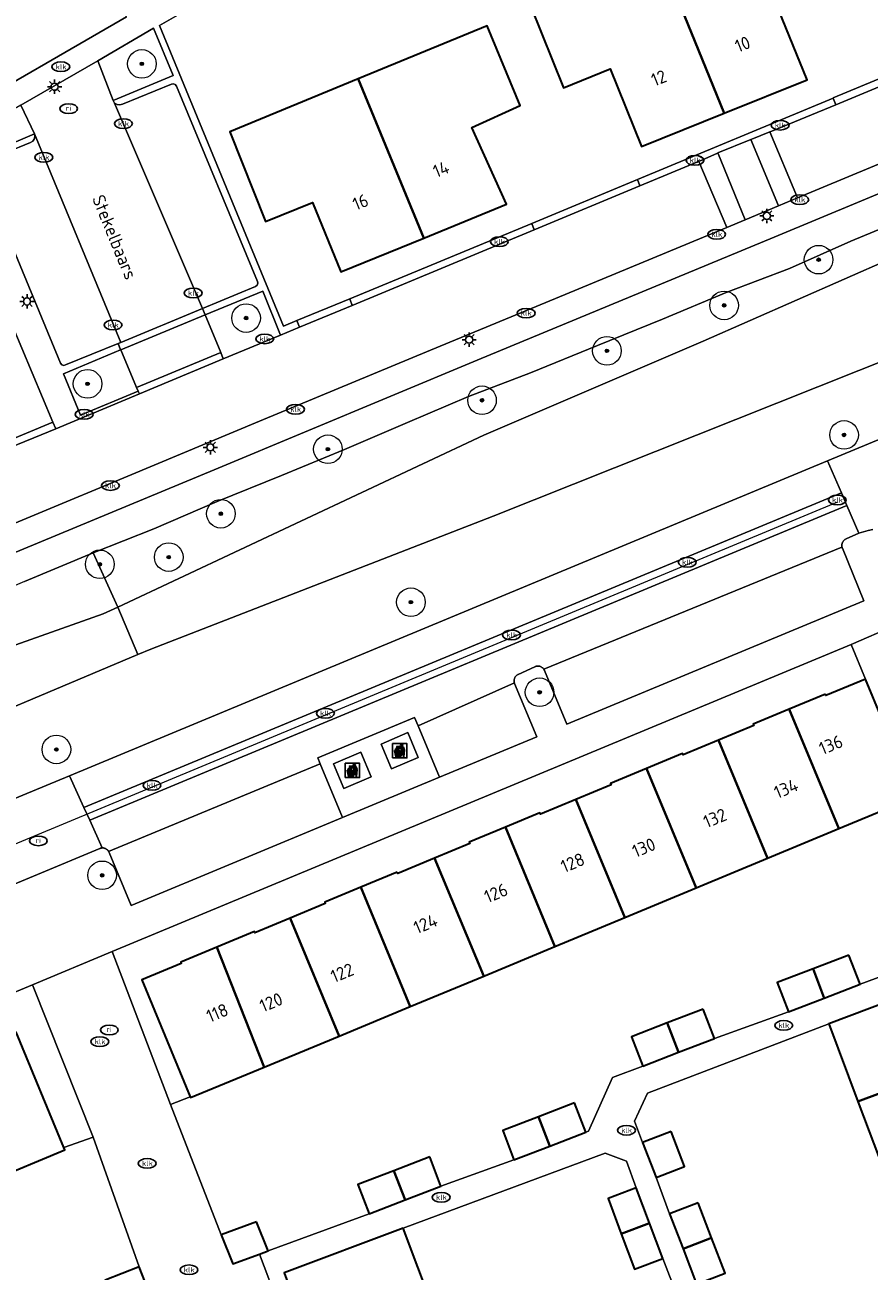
# Model space of a CAD drawing. Header units: metres. Extents: x 103671 to 105190, y 427150 to 429171.
# Tile 128 of 256: x 104647 to 104706, y 427231 to 427318. Entities that reach past the tile are written whole.
import ezdxf
from ezdxf.enums import TextEntityAlignment as Align

# ---------------------------------------------------------------- set-up
doc = ezdxf.new("R2010")
doc.units = ezdxf.units.M
for name, color, linetype, lineweight in [('B-WE-GR-BOOM-S', 253, 'Continuous', 25), ('B-WE-GR-GROENVOORZIENING-GV', 253, 'Continuous', 18), ('B-WE-IE-AFVAL APART PLAATS-S', 253, 'Continuous', 25), ('B-WE-IE-MEUBILAIR-S', 253, 'Continuous', 25), ('B-WE-IE-TERREINAFSCHEIDING_KUNSTMATIG_MUUR-G', 253, 'IE-TERREINAFSCHEIDING_KUNSTMATIG-SO', 18), ('B-WE-OG-BEBOUWING-GV', 253, 'Continuous', 35), ('B-WE-OG-BEBOUWING-T18', 7, 'Continuous', 18), ('B-WE-OG-TERREIN_BEGROEID-GV', 253, 'Continuous', 18), ('B-WE-OG-TERREIN_ERF-GV', 253, 'Continuous', 18), ('B-WE-OG-TERREIN_OEVER-GV', 253, 'Continuous', 18), ('B-WE-OG-TOPOGRAFIE-T18', 7, 'Continuous', 18), ('B-WE-OG-WATER_SLOOT-GV', 253, 'Continuous', 18), ('B-WE-OG-WEG-GV', 253, 'Continuous', 18), ('B-WE-RI-HWA_GOOT_MOLGOOT-G', 253, 'Continuous', 18), ('B-WE-VH-GESLOTENVERHARDING_BETON-GV', 253, 'Continuous', 18), ('B-WE-VH-OPENVERHARDING-GV', 253, 'Continuous', 18), ('B-WE-VH-OPENVERHARDING_BETONELEMENT-GV', 253, 'Continuous', 18), ('B-WE-VH-OPENVERHARDING_BETONSTRAATSTEEN-GV', 253, 'Continuous', 18), ('B-WE-VH-OPENVERHARDING_TEGEL-GV', 253, 'Continuous', 18)]:
    doc.layers.add(name, color=color, linetype=linetype, lineweight=lineweight)
doc.styles.add('NLCS-ISO', font='NLCS-ISO.ttf')
doc.styles.add('NLCS-ISO-M500-T18', font='NLCS-ISO.ttf', dxfattribs={"height": 0.9})
doc.linetypes.add('IE-TERREINAFSCHEIDING_KUNSTMATIG-SO', pattern='A,4,[82,NLCS.SHX,S=0.75,R=90,X=0,Y=0],4,-2', length=10)

# ---------------------------------------------------------------- blocks, each defined once
blk = doc.blocks.new('SIE-AFVAL APART PLAATS-SO')
h = blk.add_hatch(color=256)
h.dxf.hatch_style = 1
h.paths.add_polyline_path([(-0.09, 0.07), (-1.76, 0.07, 0.819081), (-1.79, -0.09), (-1.4, -2.19, 0.36153), (-1.37, -2.21), (-0.47, -2.21, 0.36153), (-0.44, -2.19), (-0.05, -0.09, 0.819081)])
h.paths.add_polyline_path([(-0.16, -0.1), (-0.2, -0.33), (-0.49, -0.33), (-0.47, -0.1)], flags=16)
h.paths.add_polyline_path([(-0.55, -0.1), (-0.58, -0.33), (-0.87, -0.33), (-0.87, -0.1)], flags=16)
h.paths.add_polyline_path([(-0.22, -0.42), (-0.27, -0.73), (-0.53, -0.73), (-0.5, -0.42)], flags=16)
h.paths.add_polyline_path([(-0.58, -0.42), (-0.61, -0.73), (-0.87, -0.73), (-0.87, -0.42)], flags=16)
h.paths.add_polyline_path([(-0.95, -0.1), (-0.95, -0.33), (-1.27, -0.33), (-1.29, -0.1)], flags=16)
h.paths.add_polyline_path([(-0.95, -0.42), (-0.95, -0.73), (-1.23, -0.73), (-1.26, -0.42)], flags=16)
h.paths.add_polyline_path([(-0.29, -0.83), (-0.34, -1.09), (-0.56, -1.09), (-0.54, -0.83)], flags=16)
h.paths.add_polyline_path([(-0.62, -0.83), (-0.65, -1.09), (-0.87, -1.09), (-0.87, -0.83)], flags=16)
h.paths.add_polyline_path([(-0.95, -0.83), (-0.95, -1.09), (-1.2, -1.09), (-1.22, -0.83)], flags=16)
h.paths.add_polyline_path([(-1.35, -0.33), (-1.64, -0.33), (-1.69, -0.1), (-1.37, -0.1)], flags=16)
h.paths.add_polyline_path([(-1.34, -0.42), (-1.31, -0.73), (-1.57, -0.73), (-1.63, -0.42)], flags=16)
h.paths.add_polyline_path([(-0.36, -1.18), (-0.41, -1.44), (-0.6, -1.44), (-0.57, -1.18)], flags=16)
h.paths.add_polyline_path([(-0.65, -1.18), (-0.68, -1.44), (-0.87, -1.44), (-0.87, -1.18)], flags=16)
h.paths.add_polyline_path([(-1.3, -0.83), (-1.28, -1.09), (-1.5, -1.09), (-1.55, -0.83)], flags=16)
h.paths.add_polyline_path([(-0.95, -1.18), (-0.95, -1.44), (-1.17, -1.44), (-1.19, -1.18)], flags=16)
h.paths.add_polyline_path([(-0.42, -1.53), (-0.47, -1.79), (-0.63, -1.79), (-0.6, -1.53)], flags=16)
h.paths.add_polyline_path([(-1.27, -1.18), (-1.25, -1.44), (-1.44, -1.44), (-1.49, -1.18)], flags=16)
h.paths.add_polyline_path([(-0.69, -1.53), (-0.71, -1.79), (-0.87, -1.79), (-0.87, -1.53)], flags=16)
h.paths.add_polyline_path([(-0.95, -1.53), (-0.95, -1.79), (-1.13, -1.79), (-1.16, -1.53)], flags=16)
h.paths.add_polyline_path([(-1.24, -1.53), (-1.22, -1.79), (-1.37, -1.79), (-1.42, -1.53)], flags=16)
h.paths.add_polyline_path([(-0.49, -1.89), (-0.53, -2.13), (-0.66, -2.13), (-0.64, -1.89)], flags=16)
h.paths.add_polyline_path([(-0.72, -1.89), (-0.74, -2.13), (-0.87, -2.13), (-0.87, -1.89)], flags=16)
h.paths.add_polyline_path([(-0.95, -1.89), (-0.95, -2.13), (-1.1, -2.13), (-1.12, -1.89)], flags=16)
h.paths.add_polyline_path([(-1.21, -1.89), (-1.18, -2.13), (-1.31, -2.13), (-1.35, -1.89)], flags=16)
h.paths.add_polyline_path([(-0.19, 0.78, -0.01173), (-0.3, 0.78, -0.148797), (-0.42, 1.03, -0.136076), (-0.69, 0.87), (-0.78, 0.85, -0.038293), (-1.14, 0.96), (-1.19, 0.81, -0.243822), (-1.56, 0.45, 0.344326), (-1, 0.22, -0.139345), (-0.6, 0.22, 0.618436), (-0.56, 0.27, -0.441494), (-0.47, 0.44, 0.309048)])
h.paths.add_polyline_path([(-0.49, 0.51, 0.351556), (-0.64, 0.31, 0.121061), (-1.02, 0.29, -0.288745), (-1.45, 0.42, 0.203599), (-1.12, 0.79), (-1.09, 0.87, 0.083075), (-0.28, 0.71, -0.242261)], flags=16)
h.paths.add_polyline_path([(-0.4, 0.79, -0.023345), (-0.63, 0.82, 0.07081), (-0.46, 0.9, 0.059965)], flags=16)
h.paths.add_polyline_path([(1.12, 1.48), (-1.07, 1.48, 0.860559), (-1.08, 1.42), (0.29, 1, -0.146703), (0.53, 0.28, 0.421968), (0.56, 0.25), (1.6, 0.31, 0.450293), (1.63, 0.34, 0.122241)])
h.paths.add_polyline_path([(0.26, 1.93, 1), (1.07, 1.93, 1)])
h.paths.add_polyline_path([(1.65, 0.15, 0.429303), (1.62, 0.18), (0.55, 0.23, 0.38429), (0.51, 0.2), (0.16, -2.16, 0.83726), (0.22, -2.18), (0.99, -0.78, -0.688204), (1.05, -0.78), (1.36, -2.14, 0.84934), (1.42, -2.14)])
for p, q in [((-0.09, 0.07), (-1.76, 0.07)), ((-1.4, -2.19), (-1.79, -0.09)), ((-1.37, -0.1), (-1.69, -0.1)), ((-1.64, -0.33), (-1.69, -0.1)), ((-1.64, -0.33), (-1.35, -0.33)), ((-1.63, -0.42), (-1.34, -0.42)), ((-1.57, -0.73), (-1.63, -0.42)), ((-1.57, -0.73), (-1.31, -0.73)), ((-1.55, -0.83), (-1.3, -0.83)), ((-1.5, -1.09), (-1.55, -0.83)), ((-1.5, -1.09), (-1.28, -1.09)), ((-1.49, -1.18), (-1.27, -1.18)), ((-1.44, -1.44), (-1.49, -1.18)), ((-1.44, -1.44), (-1.25, -1.44)), ((-1.42, -1.53), (-1.24, -1.53)), ((-1.37, -1.79), (-1.42, -1.53)), ((-1.37, -1.79), (-1.22, -1.79)), ((-1.37, -2.21), (-0.47, -2.21)), ((-1.31, -2.13), (-1.35, -1.89)), ((-1.35, -1.89), (-1.21, -1.89)), ((-1.31, -2.13), (-1.18, -2.13)), ((-0.95, -0.1), (-1.29, -0.1)), ((-1.27, -0.33), (-0.95, -0.33)), ((-1.26, -0.42), (-0.95, -0.42)), ((-1.23, -0.73), (-0.95, -0.73)), ((-1.22, -0.83), (-0.95, -0.83)), ((-1.2, -1.09), (-0.95, -1.09)), ((-1.19, -1.18), (-0.95, -1.18)), ((-1.17, -1.44), (-0.95, -1.44)), ((-1.16, -1.53), (-0.95, -1.53)), ((-1.13, -1.79), (-0.95, -1.79)), ((-1.12, -1.89), (-0.95, -1.89)), ((-1.1, -2.13), (-0.95, -2.13)), ((-0.95, -0.1), (-0.95, -0.33)), ((-0.95, -0.42), (-0.95, -0.73)), ((-0.95, -0.83), (-0.95, -1.09)), ((-0.95, -1.18), (-0.95, -1.44)), ((-0.95, -1.53), (-0.95, -1.79)), ((-0.95, -1.89), (-0.95, -2.13)), ((-0.87, -0.1), (-0.87, -0.33)), ((-0.55, -0.1), (-0.87, -0.1)), ((-0.87, -0.33), (-0.58, -0.33)), ((-0.87, -0.42), (-0.87, -0.73)), ((-0.87, -0.42), (-0.58, -0.42)), ((-0.87, -0.73), (-0.61, -0.73)), ((-0.87, -0.83), (-0.62, -0.83)), ((-0.87, -0.83), (-0.87, -1.09)), ((-0.87, -1.09), (-0.65, -1.09)), ((-0.87, -1.18), (-0.65, -1.18)), ((-0.87, -1.18), (-0.87, -1.44)), ((-0.87, -1.44), (-0.68, -1.44)), ((-0.87, -1.53), (-0.69, -1.53)), ((-0.87, -1.53), (-0.87, -1.79)), ((-0.87, -1.79), (-0.71, -1.79)), ((-0.87, -1.89), (-0.87, -2.13)), ((-0.87, -1.89), (-0.72, -1.89)), ((-0.87, -2.13), (-0.74, -2.13)), ((-0.66, -2.13), (-0.53, -2.13)), ((-0.64, -1.89), (-0.49, -1.89)), ((-0.63, -1.79), (-0.47, -1.79)), ((-0.6, -1.44), (-0.41, -1.44)), ((-0.6, -1.53), (-0.42, -1.53)), ((-0.57, -1.18), (-0.36, -1.18)), ((-0.56, -1.09), (-0.34, -1.09)), ((-0.54, -0.83), (-0.29, -0.83)), ((-0.53, -0.73), (-0.27, -0.73)), ((-0.53, -2.13), (-0.49, -1.89)), ((-0.5, -0.42), (-0.22, -0.42)), ((-0.49, -0.33), (-0.2, -0.33)), ((-0.16, -0.1), (-0.47, -0.1)), ((-0.47, -1.79), (-0.42, -1.53)), ((-0.44, -2.19), (-0.05, -0.09)), ((-0.41, -1.44), (-0.36, -1.18)), ((-0.34, -1.09), (-0.29, -0.83)), ((-0.27, -0.73), (-0.22, -0.42)), ((-0.2, -0.33), (-0.16, -0.1))]:
    blk.add_line(p, q)
blk.add_lwpolyline([(-2.5, -2.51), (2.5, -2.51), (2.5, 2.49), (-2.5, 2.49)], close=True)
for points in [[(-0.78, 0.85, -0.038293), (-1.14, 0.96), (-1.19, 0.81, -0.243822), (-1.56, 0.45, 0.344326), (-1, 0.22, -0.139345), (-0.6, 0.22, 0.618436), (-0.56, 0.27, -0.441494), (-0.47, 0.44, 0.309048), (-0.19, 0.78, -0.01173), (-0.3, 0.78, -0.01173)], [(-0.78, 0.85), (-0.69, 0.87, 0.136076), (-0.42, 1.03, 0.156405), (-0.29, 0.77)], [(-0.78, 0.85), (-0.69, 0.87, 0.136076), (-0.42, 1.03, 0.148797), (-0.3, 0.78, 0.148797)], [(-0.63, 0.82, 0.07081), (-0.46, 0.9, 0.059965), (-0.4, 0.79, 0.059965)], [(-0.4, 0.79, -0.023345), (-0.63, 0.82)]]:
    blk.add_lwpolyline(points, format="xyb")
for points in [[(-1.09, 0.87), (-1.12, 0.79, -0.203599), (-1.45, 0.42, 0.288745), (-1.02, 0.29, -0.121061), (-0.64, 0.31, -0.351556), (-0.49, 0.51, 0.242261), (-0.28, 0.71, -0.083075)], [(-1.07, 1.48), (1.12, 1.48, -0.122241), (1.63, 0.34, -0.450293), (1.6, 0.31), (0.56, 0.25, -0.421968), (0.53, 0.28, 0.146703), (0.29, 1), (-1.08, 1.42, -0.860559)], [(0.55, 0.23), (1.62, 0.18, -0.429303), (1.65, 0.15), (1.42, -2.14, -0.84934), (1.36, -2.14), (1.05, -0.78, 0.688204), (0.99, -0.78), (0.22, -2.18, -0.83726), (0.16, -2.16), (0.51, 0.2, -0.38429)]]:
    blk.add_lwpolyline(points, format="xyb", close=True)
for points in [[(-1.35, -0.33), (-1.37, -0.1)], [(-1.31, -0.73), (-1.34, -0.42)], [(-1.28, -1.09), (-1.3, -0.83)], [(-1.27, -0.33), (-1.29, -0.1)], [(-1.25, -1.44), (-1.27, -1.18)], [(-1.23, -0.73), (-1.26, -0.42)], [(-1.22, -1.79), (-1.24, -1.53)], [(-1.2, -1.09), (-1.22, -0.83)], [(-1.18, -2.13), (-1.21, -1.89)], [(-1.17, -1.44), (-1.19, -1.18)], [(-1.18, -2.22), (-1.18, -2.21)], [(-1.13, -1.79), (-1.16, -1.53)], [(-1.1, -2.13), (-1.12, -1.89)], [(-0.74, -2.13), (-0.72, -1.89)], [(-0.71, -1.79), (-0.69, -1.53)], [(-0.68, -1.44), (-0.65, -1.18)], [(-0.66, -2.13), (-0.64, -1.89)], [(-0.65, -1.09), (-0.62, -0.83)], [(-0.63, -1.79), (-0.6, -1.53)], [(-0.61, -0.73), (-0.58, -0.42)], [(-0.6, -1.44), (-0.57, -1.18)], [(-0.58, -0.33), (-0.55, -0.1)], [(-0.56, -1.09), (-0.54, -0.83)], [(-0.53, -0.73), (-0.5, -0.42)], [(-0.49, -0.33), (-0.47, -0.1)]]:
    blk.add_lwpolyline(points)
blk.add_circle((0.66, 1.93), 0.401)
for centre, radius, start, end in [((-1.76, -0.01), 0.0869, 90, 247.281), ((-0.09, -0.01), 0.0869, 292.719, 90), ((-1.37, -2.18), 0.0318, 190.4943, 270), ((-0.47, -2.18), 0.0318, 270, 349.5057)]:
    blk.add_arc(centre, radius, start, end)
blk = doc.blocks.new('SIE-MEUBILAIR_PAAL_LICHTMAST-SO')
for points in [[(-0.62, 0), (-1, 0)], [(-0.71, 0.71), (-0.44, 0.44)], [(0, 1), (0, 0.62)], [(0.44, 0.44), (0.71, 0.71)], [(1, 0), (0.62, 0)], [(-0.71, -0.71), (-0.44, -0.44)], [(0, -0.62), (0, -1)], [(0.44, -0.44), (0.71, -0.71)]]:
    blk.add_lwpolyline(points)
blk.add_circle((0, 0), 0.5)
blk = doc.blocks.new('SIE-MEUBILAIR_PUT_KOLK-SO')
blk.add_ellipse((0, 0), major_axis=(1.25, 0), ratio=0.54)
at = {"style": 'NLCS-ISO'}
blk.add_text('klk', height=0.75, dxfattribs=at).set_placement((0.03, 0), align=Align.MIDDLE_CENTER)
blk = doc.blocks.new('SIE-MEUBILAIR_PUT_RIOOLPUT-SO')
blk.add_ellipse((0, 0), major_axis=(1.25, 0), ratio=0.54)
at = {"style": 'NLCS-ISO'}
blk.add_text('ri', height=0.75, dxfattribs=at).set_placement((-0.04, 0.07), align=Align.MIDDLE_CENTER)
blk = doc.blocks.new('SGR-BOOM_GBKN-SO')
at = {"linetype": 'ByBlock', "lineweight": 18}
h = blk.add_hatch(color=0, dxfattribs=at)
h.dxf.hatch_style = 1
edge = h.paths.add_edge_path()
edge.add_arc((0, 0), 0.25, 0, 360)
at = {"color": 0, "linetype": 'ByBlock', "lineweight": 18}
for radius in [2, 0.25]:
    blk.add_circle((0, 0), radius, dxfattribs=at)
at = {"color": 0, "linetype": 'ByBlock', "lineweight": 18, "style": 'NLCS-ISO'}
blk.add_attdef('SOORT', (2.5, 0), '', height=1.5, dxfattribs=at)

msp = doc.modelspace()

# ---------------------------------------------------------------- linework, layer by layer
at = {"layer": 'B-WE-GR-GROENVOORZIENING-GV', "flags": 128}
for points in [[(104655.888, 427317.85), (104652, 427315.572), (104653.061, 427312.779), (104657.277, 427314.544)], [(104647.566, 427310.466), (104646.61, 427312.464), (104642.642, 427310.184), (104643.294, 427308.632)], [(104660.597, 427295.172), (104660.77, 427294.714), (104664.787, 427296.373), (104663.546, 427299.442), (104659.511, 427297.789)], [(104654.702, 427292.71), (104653.609, 427295.352), (104653.585, 427295.342), (104649.594, 427293.681), (104650.789, 427290.778), (104654.818, 427292.459)]]:
    msp.add_lwpolyline(points, close=True, dxfattribs=at)
at = {"layer": 'B-WE-IE-TERREINAFSCHEIDING_KUNSTMATIG_MUUR-G', "flags": 128}
for points in [[(104660.621, 427233.452), (104657.076, 427242.563), (104658.464, 427243.103)], [(104649.628, 427239.557), (104651.677, 427240.285), (104654.897, 427231.217)]]:
    msp.add_lwpolyline(points, dxfattribs=at)
at = {"layer": 'B-WE-OG-BEBOUWING-GV', "flags": 128}
for points in [[(104691.24, 427323.141), (104695.823, 427311.897), (104701.621, 427314.23), (104699.411, 427319.654), (104702.54, 427320.929), (104700.158, 427326.775)], [(104685.52, 427320.767), (104682.258, 427319.414), (104684.566, 427313.68), (104687.837, 427314.996), (104690.024, 427309.563), (104695.823, 427311.897), (104691.24, 427323.141), (104690.812, 427324.181), (104685.055, 427321.887)], [(104674.797, 427303.168), (104680.596, 427305.53), (104678.154, 427310.893), (104681.535, 427312.433), (104679.238, 427318.017), (104670.215, 427314.305)], [(104674.797, 427303.168), (104670.215, 427314.305), (104661.223, 427310.605), (104663.722, 427304.321), (104667.019, 427305.664), (104668.998, 427300.806)], [(104702.892, 427271.267), (104700.371, 427270.22), (104703.841, 427261.871), (104709.129, 427264.065), (104705.701, 427272.326), (104702.931, 427271.174)], [(104703.841, 427261.871), (104700.371, 427270.22), (104697.85, 427269.172), (104697.889, 427269.079), (104695.423, 427268.055), (104698.853, 427259.801)], [(104690.388, 427266.071), (104693.855, 427257.726), (104698.853, 427259.801), (104695.423, 427268.055), (104692.948, 427267.027), (104692.91, 427267.119)], [(104693.855, 427257.726), (104690.388, 427266.071), (104687.868, 427265.024), (104687.906, 427264.932), (104685.436, 427263.905), (104688.864, 427255.655)], [(104688.864, 427255.655), (104685.436, 427263.905), (104682.965, 427262.879), (104682.927, 427262.971), (104680.506, 427261.965), (104683.972, 427253.625)], [(104680.506, 427261.965), (104677.986, 427260.918), (104678.025, 427260.826), (104675.557, 427259.801), (104678.99, 427251.541), (104683.972, 427253.625)], [(104672.945, 427258.823), (104670.395, 427257.764), (104673.858, 427249.428), (104678.99, 427251.541), (104675.557, 427259.801), (104672.983, 427258.731)], [(104670.395, 427257.764), (104667.874, 427256.717), (104667.913, 427256.624), (104665.447, 427255.599), (104668.871, 427247.358), (104673.858, 427249.428)], [(104663.63, 427245.184), (104668.871, 427247.358), (104665.447, 427255.599), (104662.991, 427254.579), (104662.952, 427254.672), (104660.32, 427253.578)], [(104658.464, 427243.103), (104658.486, 427243.049), (104663.63, 427245.184), (104660.32, 427253.578), (104657.799, 427252.531), (104657.838, 427252.438), (104655.067, 427251.287)], [(104704.541, 427253.022), (104702.032, 427252.057), (104702.819, 427250.011), (104705.328, 427250.976)], [(104702.032, 427252.057), (104699.522, 427251.092), (104700.309, 427249.045), (104702.819, 427250.011)], [(104711.493, 427251.352), (104703.13, 427248.205), (104705.175, 427242.773), (104713.542, 427245.906)], [(104694.345, 427249.236), (104691.836, 427248.271), (104692.623, 427246.225), (104695.132, 427247.19)], [(104691.836, 427248.271), (104689.326, 427247.306), (104690.113, 427245.26), (104692.623, 427246.225)], [(104640.94, 427245.525), (104644.411, 427237.207), (104649.694, 427239.4), (104649.628, 427239.557), (104646.276, 427247.634), (104643.515, 427246.487), (104643.477, 427246.579)], [(104705.175, 427242.773), (104707.077, 427237.719), (104715.444, 427240.852), (104713.542, 427245.906)], [(104685.338, 427242.679), (104682.829, 427241.714), (104683.616, 427239.668), (104686.125, 427240.633)], [(104682.829, 427241.714), (104680.319, 427240.749), (104681.106, 427238.703), (104683.616, 427239.668)], [(104692.098, 427240.69), (104690.108, 427239.924), (104691.055, 427237.464), (104693.045, 427238.23)], [(104675.215, 427238.908), (104672.706, 427237.943), (104673.493, 427235.896), (104676.002, 427236.861)], [(104672.706, 427237.943), (104670.196, 427236.978), (104670.983, 427234.931), (104673.493, 427235.896)], [(104689.654, 427236.74), (104687.687, 427236.002), (104688.616, 427233.529), (104690.583, 427234.267)], [(104693.988, 427235.689), (104691.992, 427234.923), (104692.934, 427232.469), (104694.931, 427233.235)], [(104663.103, 427234.361), (104660.621, 427233.452), (104661.436, 427231.421), (104663.317, 427232.11), (104663.917, 427232.33)], [(104673.364, 427233.923), (104665.035, 427230.787), (104667.076, 427225.33), (104675.407, 427228.459)], [(104690.583, 427234.267), (104688.616, 427233.529), (104689.545, 427231.055), (104691.512, 427231.794)], [(104694.931, 427233.235), (104692.934, 427232.469), (104693.876, 427230.014), (104695.873, 427230.78)], [(104654.897, 427231.217), (104652.502, 427230.292), (104653.284, 427228.268), (104653.766, 427228.454), (104655.679, 427229.193)]]:
    msp.add_lwpolyline(points, close=True, dxfattribs=at)
at = {"layer": 'B-WE-OG-TERREIN_BEGROEID-GV', "flags": 128}
for points in [[(104741.3, 427320.705), (104720.557, 427312.07), (104699.32, 427303.236), (104678.54, 427294.622), (104660.412, 427287.082), (104641.572, 427279.271), (104621.905, 427271.102), (104611.812, 427266.914), (104611.164, 427268.484), (104608.529, 427268.037), (104605.609, 427268.176), (104602.998, 427268.609), (104600.72, 427269.224), (104598.77, 427269.844), (104596.378, 427270.327), (104593.298, 427270.709), (104590.325, 427270.915), (104588.104, 427270.938), (104585.077, 427270.605), (104582.333, 427269.856), (104579.397, 427268.798)], [(104646.866, 427279.148), (104651.672, 427281.154), (104655.927, 427282.841), (104660.338, 427284.744), (104664.843, 427286.563), (104669.246, 427288.389), (104673.657, 427290.274), (104677.932, 427292.088), (104682.256, 427293.748), (104686.954, 427295.653), (104691.509, 427297.484), (104695.946, 427299.348), (104700.385, 427301.04), (104704.671, 427302.94), (104709.009, 427304.753), (104713.425, 427306.576), (104717.709, 427308.413), (104721.885, 427310.098), (104726.715, 427311.884), (104731.697, 427313.859), (104736.265, 427315.637), (104741.583, 427317.799), (104743.852, 427318.68)]]:
    msp.add_lwpolyline(points, dxfattribs=at)
at = {"layer": 'B-WE-OG-TERREIN_ERF-GV', "flags": 128}
for points in [[(104688.763, 427341.763), (104682.106, 427359.411), (104674.882, 427356.732), (104630.537, 427338.242), (104638.244, 427319.812), (104641.64, 427311.514), (104654.004, 427318.628), (104652.719, 427321.724), (104651.348, 427325.025), (104654.11, 427326.569), (104655.558, 427323.158), (104656.786, 427320.229), (104661.673, 427323.041), (104662.353, 427321.5), (104663.347, 427322.069), (104675.992, 427329.182), (104681.766, 427331.867), (104691.02, 427335.778)], [(104695.823, 427311.897), (104690.024, 427309.563), (104687.837, 427314.996), (104684.566, 427313.68), (104682.258, 427319.414), (104685.52, 427320.767), (104685.055, 427321.887), (104690.812, 427324.181), (104691.24, 427323.141), (104700.158, 427326.775), (104702.54, 427320.929), (104699.411, 427319.654), (104701.621, 427314.23)], [(104674.797, 427303.168), (104668.998, 427300.806), (104667.019, 427305.664), (104663.722, 427304.321), (104661.223, 427310.605), (104670.215, 427314.305), (104679.238, 427318.017), (104681.535, 427312.433), (104678.154, 427310.893), (104680.596, 427305.53)], [(104628.588, 427281.885), (104632.608, 427283.553), (104645.164, 427288.763), (104648.853, 427290.294), (104640.867, 427309.27), (104620.602, 427301.298)], [(104657.076, 427242.563), (104658.464, 427243.103), (104655.067, 427251.287), (104657.838, 427252.438), (104657.799, 427252.531), (104660.32, 427253.578), (104662.952, 427254.672), (104662.991, 427254.579), (104665.447, 427255.599), (104667.913, 427256.624), (104667.874, 427256.717), (104670.395, 427257.764), (104672.945, 427258.823), (104672.983, 427258.731), (104675.557, 427259.801), (104678.025, 427260.826), (104677.986, 427260.918), (104680.506, 427261.965), (104682.927, 427262.971), (104682.965, 427262.879), (104685.436, 427263.905), (104687.906, 427264.932), (104687.868, 427265.024), (104690.388, 427266.071), (104692.91, 427267.119), (104692.948, 427267.027), (104695.423, 427268.055), (104697.889, 427269.079), (104697.85, 427269.172), (104700.371, 427270.22), (104702.892, 427271.267), (104702.931, 427271.174), (104705.701, 427272.326), (104704.688, 427274.752), (104653, 427253.263)]]:
    msp.add_lwpolyline(points, close=True, dxfattribs=at)
for points in [[(104662.353, 427321.5), (104656.303, 427318.034), (104664.994, 427297.016), (104665.91, 427297.394), (104669.619, 427298.923), (104682.35, 427304.174), (104682.362, 427304.179), (104689.757, 427307.259), (104703.443, 427312.96), (104703.448, 427312.962), (104710.81, 427316.024), (104724.489, 427321.715)], [(104709.129, 427264.065), (104703.841, 427261.871), (104698.853, 427259.801), (104693.855, 427257.726), (104688.864, 427255.655), (104683.972, 427253.625), (104678.99, 427251.541), (104673.858, 427249.428), (104668.871, 427247.358), (104663.63, 427245.184), (104658.486, 427243.049), (104658.464, 427243.103), (104657.076, 427242.563), (104660.621, 427233.452), (104663.103, 427234.361), (104663.917, 427232.33), (104670.983, 427234.931), (104670.196, 427236.978), (104672.706, 427237.943), (104675.215, 427238.908), (104676.002, 427236.861), (104681.106, 427238.703), (104680.319, 427240.749), (104682.829, 427241.714), (104685.338, 427242.679), (104686.125, 427240.633), (104686.315, 427240.706), (104688.003, 427244.448), (104690.113, 427245.26), (104689.326, 427247.306), (104691.836, 427248.271), (104694.345, 427249.236), (104695.132, 427247.19), (104700.309, 427249.045), (104699.522, 427251.092), (104702.032, 427252.057), (104704.541, 427253.022), (104705.328, 427250.976), (104710.68, 427252.979)], [(104646.276, 427247.634), (104649.628, 427239.557), (104651.677, 427240.285), (104647.427, 427250.946), (104594.065, 427228.761)], [(104710.881, 427227.611), (104708.979, 427232.665), (104707.077, 427237.719), (104705.175, 427242.773), (104703.13, 427248.205), (104690.446, 427243.357), (104689.536, 427241.408), (104690.108, 427239.924), (104692.098, 427240.69), (104693.045, 427238.23), (104691.055, 427237.464), (104691.992, 427234.923), (104693.988, 427235.689), (104694.931, 427233.235), (104695.873, 427230.78)], [(104646.198, 427225.558), (104653.284, 427228.268), (104652.502, 427230.292), (104654.897, 427231.217), (104651.677, 427240.285), (104649.628, 427239.557), (104649.694, 427239.4), (104644.411, 427237.207)], [(104693.472, 427226.713), (104691.512, 427231.794), (104689.545, 427231.055), (104688.616, 427233.529), (104687.687, 427236.002), (104689.654, 427236.74), (104688.984, 427238.602), (104687.481, 427239.165), (104673.364, 427233.923), (104675.407, 427228.459)]]:
    msp.add_lwpolyline(points, dxfattribs=at)
at = {"layer": 'B-WE-OG-TERREIN_OEVER-GV', "flags": 128}
for points in [[(104709.009, 427304.753), (104704.671, 427302.94), (104700.385, 427301.04), (104695.946, 427299.348), (104691.509, 427297.484), (104686.954, 427295.653), (104682.256, 427293.748), (104677.932, 427292.088), (104673.657, 427290.274), (104669.246, 427288.389), (104664.843, 427286.563), (104660.338, 427284.744), (104655.927, 427282.841), (104651.672, 427281.154), (104653.399, 427277.36), (104678.994, 427289.377), (104694.348, 427295.958), (104720.653, 427307.511)], [(104612.348, 427260.68), (104637.901, 427271.767), (104652.378, 427276.881), (104653.399, 427277.36), (104651.672, 427281.154), (104646.866, 427279.148), (104640.256, 427276.336), (104635.846, 427274.517), (104630.629, 427272.369), (104624.94, 427269.978), (104620.46, 427268.092), (104615.37, 427265.891), (104610.767, 427264.863)]]:
    msp.add_lwpolyline(points, dxfattribs=at)
at = {"layer": 'B-WE-OG-WATER_SLOOT-GV', "flags": 128}
msp.add_lwpolyline([(104734.683, 427312.142), (104734.397, 427312.109), (104734.116, 427312.05), (104720.653, 427307.511), (104694.348, 427295.958), (104678.994, 427289.377), (104653.399, 427277.36), (104654.804, 427274.035), (104655.7, 427274.413), (104679.655, 427283.719), (104710.853, 427296.139), (104737.386, 427306.701), (104738.863, 427308.46), (104740.539, 427309.155), (104751.32, 427313.629), (104780.038, 427325.547), (104779.474, 427330.331), (104760.085, 427322.918), (104750.668, 427318.923)], close=True, dxfattribs=at)
msp.add_lwpolyline([(104587.467, 427250.38), (104589.402, 427246.445), (104654.804, 427274.035), (104653.399, 427277.36), (104652.378, 427276.881), (104637.901, 427271.767), (104612.348, 427260.68)], dxfattribs=at)
at = {"layer": 'B-WE-OG-WEG-GV', "flags": 128}
msp.add_lwpolyline([(104590.269, 427240.75), (104641.168, 427261.889), (104650.02, 427265.566), (104703.039, 427287.586), (104712.597, 427291.556), (104711.68, 427293.966), (104710.853, 427296.139), (104679.655, 427283.719), (104655.7, 427274.413), (104654.804, 427274.035), (104589.402, 427246.445), (104589.177, 427246.35), (104565.137, 427236.209), (104562.202, 427234.934), (104518.968, 427216.943), (104520.997, 427211.967), (104521.659, 427212.248), (104530.51, 427215.931), (104542.101, 427220.753), (104546.486, 427222.504), (104580.217, 427236.569), (104583.74, 427238.038)], close=True, dxfattribs=at)
at = {"layer": 'B-WE-RI-HWA_GOOT_MOLGOOT-G', "flags": 128}
msp.add_lwpolyline([(104593.328, 427238.828), (104703.765, 427284.719)], dxfattribs=at)
at = {"layer": 'B-WE-VH-GESLOTENVERHARDING_BETON-GV', "flags": 128}
for points in [[(104673.692, 427268.582), (104671.829, 427267.77), (104672.544, 427266.036), (104674.407, 427266.849)], [(104670.405, 427267.216), (104668.496, 427266.404), (104669.211, 427264.67), (104671.12, 427265.482)]]:
    msp.add_lwpolyline(points, close=True, dxfattribs=at)
at = {"layer": 'B-WE-VH-OPENVERHARDING-GV', "flags": 128}
for points in [[(104737.021, 427320.959), (104721.825, 427314.644), (104711.445, 427310.328), (104700.954, 427305.987), (104700.942, 427305.982), (104699.613, 427305.424), (104697.293, 427304.449), (104695.997, 427303.904), (104695.994, 427303.903), (104684.011, 427298.938), (104675.264, 427295.315), (104663.316, 427290.358), (104654.106, 427286.515), (104641.536, 427281.292)], [(104724.672, 427321.249), (104711.012, 427315.572), (104703.63, 427312.492), (104699.021, 427310.595), (104699.01, 427310.591), (104700.954, 427305.987), (104711.445, 427310.328), (104721.825, 427314.644), (104737.021, 427320.959)], [(104641.572, 427279.271), (104660.412, 427287.082), (104678.54, 427294.622), (104699.32, 427303.236), (104720.557, 427312.07), (104741.3, 427320.705)], [(104641.536, 427281.292), (104654.106, 427286.515), (104663.316, 427290.358), (104675.264, 427295.315), (104684.011, 427298.938), (104695.994, 427303.903), (104694.038, 427308.517), (104694.029, 427308.513), (104689.916, 427306.822), (104682.531, 427303.74), (104669.799, 427298.46), (104666.114, 427296.923), (104664.787, 427296.373), (104660.77, 427294.714), (104654.906, 427292.267), (104649.051, 427289.831), (104645.351, 427288.304)]]:
    msp.add_lwpolyline(points, dxfattribs=at)
for points in [[(104646.61, 427312.464), (104647.566, 427310.466), (104653.601, 427295.867), (104659.318, 427298.243), (104653.169, 427312.61), (104653.061, 427312.779), (104652, 427315.572)], [(104703.443, 427312.96), (104689.757, 427307.259), (104689.916, 427306.822), (104694.029, 427308.513), (104694.038, 427308.517), (104695.336, 427309.105), (104695.375, 427309.121), (104697.672, 427310.052), (104697.74, 427310.079), (104699.01, 427310.591), (104699.021, 427310.595), (104703.63, 427312.492)], [(104669.619, 427298.923), (104669.799, 427298.46), (104682.531, 427303.74), (104682.35, 427304.174)], [(104669.799, 427298.46), (104669.619, 427298.923), (104665.91, 427297.394), (104666.114, 427296.923)], [(104653.609, 427295.352), (104654.702, 427292.71), (104660.597, 427295.172), (104659.511, 427297.789)], [(104651.435, 427262.445), (104704.401, 427284.463), (104704.016, 427285.344), (104651.031, 427263.336), (104651.233, 427262.89)], [(104663.954, 427230.38), (104663.317, 427232.11), (104661.436, 427231.421), (104660.621, 427233.452), (104657.076, 427242.563), (104653, 427253.263), (104647.427, 427250.946), (104651.677, 427240.285), (104654.897, 427231.217), (104655.679, 427229.193), (104653.766, 427228.454), (104654.44, 427226.709), (104667.943, 427190.729), (104668.668, 427188.784), (104670.622, 427189.506), (104671.298, 427187.674), (104674.989, 427178.178), (104679.145, 427167.155), (104684.791, 427169.666), (104680.386, 427180.706), (104677.03, 427189.837), (104676.374, 427191.712), (104678.177, 427192.342), (104677.483, 427194.33)]]:
    msp.add_lwpolyline(points, close=True, dxfattribs=at)
at = {"layer": 'B-WE-VH-OPENVERHARDING_BETONELEMENT-GV', "flags": 128}
for points in [[(104703.443, 427312.96), (104703.63, 427312.492), (104711.012, 427315.572), (104710.81, 427316.024), (104703.448, 427312.962)], [(104659.318, 427298.243), (104663.037, 427299.776), (104663.155, 427299.861), (104663.188, 427300.014), (104663.177, 427300.119), (104657.494, 427313.8), (104657.415, 427313.904), (104657.285, 427313.955), (104657.146, 427313.935), (104653.722, 427312.527), (104653.537, 427312.483), (104653.347, 427312.511), (104653.169, 427312.61)], [(104653.414, 427295.789), (104653.601, 427295.867), (104647.566, 427310.466), (104647.585, 427310.254), (104647.534, 427310.08), (104647.449, 427309.952), (104647.299, 427309.856), (104643.866, 427308.441), (104643.739, 427308.345), (104643.709, 427308.226), (104643.73, 427308.088), (104649.38, 427294.406), (104649.473, 427294.295), (104649.614, 427294.258), (104649.73, 427294.289)], [(104697.672, 427310.052), (104699.613, 427305.424), (104700.942, 427305.982), (104700.954, 427305.987), (104699.01, 427310.591), (104697.74, 427310.079)], [(104699.613, 427305.424), (104697.672, 427310.052), (104695.375, 427309.121), (104697.293, 427304.449)], [(104695.994, 427303.903), (104695.997, 427303.904), (104697.293, 427304.449), (104695.375, 427309.121), (104695.336, 427309.105), (104694.038, 427308.517)], [(104682.531, 427303.74), (104689.916, 427306.822), (104689.757, 427307.259), (104682.362, 427304.179), (104682.35, 427304.174)], [(104653.414, 427295.789), (104653.585, 427295.342), (104653.609, 427295.352), (104659.511, 427297.789), (104659.318, 427298.243), (104653.601, 427295.867)], [(104660.77, 427294.714), (104660.597, 427295.172), (104654.702, 427292.71), (104654.818, 427292.459), (104654.906, 427292.267)], [(104645.351, 427288.304), (104649.051, 427289.831), (104648.853, 427290.294), (104645.164, 427288.763)]]:
    msp.add_lwpolyline(points, close=True, dxfattribs=at)
at = {"layer": 'B-WE-VH-OPENVERHARDING_BETONSTRAATSTEEN-GV', "flags": 128}
for points in [[(104712.597, 427291.556), (104703.039, 427287.586), (104704.016, 427285.344), (104704.401, 427284.463), (104705.245, 427282.527), (104705.554, 427282.63), (104705.878, 427282.713), (104706.216, 427282.773)], [(104706.216, 427282.773), (104705.878, 427282.713), (104705.554, 427282.63), (104705.245, 427282.527), (104704.339, 427282.123), (104704.31, 427282.109), (104704.282, 427282.093), (104704.254, 427282.075), (104704.227, 427282.054), (104704.202, 427282.031), (104704.177, 427282.007), (104704.154, 427281.98), (104704.133, 427281.952), (104704.114, 427281.922), (104704.097, 427281.891), (104704.082, 427281.859), (104704.069, 427281.825), (104704.059, 427281.792), (104704.052, 427281.757), (104704.046, 427281.723), (104704.044, 427281.689), (104704.043, 427281.655), (104704.045, 427281.622), (104704.049, 427281.589), (104704.055, 427281.558), (104704.056, 427281.554), (104704.057, 427281.55), (104704.058, 427281.545), (104704.059, 427281.541), (104704.06, 427281.537), (104704.061, 427281.533), (104704.062, 427281.529), (104704.063, 427281.525), (104704.065, 427281.52), (104704.066, 427281.516), (104704.067, 427281.512), (104704.069, 427281.508), (104704.07, 427281.504), (104704.071, 427281.5), (104704.073, 427281.496), (104704.074, 427281.492), (104704.076, 427281.488), (104704.078, 427281.484), (104704.079, 427281.48), (104704.081, 427281.476), (104705.591, 427277.804), (104684.805, 427269.162), (104683.239, 427272.928), (104683.237, 427272.933), (104683.235, 427272.938), (104683.233, 427272.943), (104683.231, 427272.948), (104683.228, 427272.953), (104683.226, 427272.958), (104683.224, 427272.963), (104683.221, 427272.968), (104683.219, 427272.972), (104683.216, 427272.977), (104683.213, 427272.982), (104683.211, 427272.987), (104683.208, 427272.991), (104683.205, 427272.996), (104683.202, 427273.001), (104683.199, 427273.005), (104683.196, 427273.01), (104683.193, 427273.014), (104683.19, 427273.019), (104683.187, 427273.023), (104683.167, 427273.049), (104683.146, 427273.074), (104683.122, 427273.098), (104683.096, 427273.121), (104683.069, 427273.142), (104683.039, 427273.162), (104683.008, 427273.179), (104682.976, 427273.195), (104682.942, 427273.208), (104682.907, 427273.219), (104682.872, 427273.227), (104682.836, 427273.232), (104682.8, 427273.235), (104682.764, 427273.235), (104682.729, 427273.233), (104682.694, 427273.229), (104682.661, 427273.222), (104682.628, 427273.213), (104682.597, 427273.202), (104682.567, 427273.189), (104681.405, 427272.649), (104681.376, 427272.634), (104681.347, 427272.617), (104681.319, 427272.598), (104681.292, 427272.576), (104681.265, 427272.552), (104681.241, 427272.526), (104681.218, 427272.498), (104681.197, 427272.469), (104681.178, 427272.437), (104681.162, 427272.404), (104681.147, 427272.37), (104681.136, 427272.335), (104681.127, 427272.3), (104681.121, 427272.264), (104681.117, 427272.229), (104681.116, 427272.194), (104681.117, 427272.159), (104681.121, 427272.125), (104681.127, 427272.092), (104681.135, 427272.06), (104681.143, 427272.032), (104681.154, 427272.004), (104682.7, 427268.287), (104675.893, 427265.457), (104669.114, 427262.639), (104654.331, 427256.493), (104652.787, 427260.206), (104652.773, 427260.236), (104652.757, 427260.266), (104652.744, 427260.288), (104652.729, 427260.309), (104652.713, 427260.33), (104652.695, 427260.35), (104652.677, 427260.37), (104652.657, 427260.388), (104652.636, 427260.406), (104652.614, 427260.422), (104652.591, 427260.437), (104652.568, 427260.451), (104652.543, 427260.464), (104652.518, 427260.475), (104652.493, 427260.485), (104652.467, 427260.493), (104652.441, 427260.5), (104652.414, 427260.506), (104652.388, 427260.51), (104652.362, 427260.512), (104652.336, 427260.513), (104652.31, 427260.513), (104652.301, 427260.513), (104652.292, 427260.512), (104652.283, 427260.511), (104652.274, 427260.511), (104652.265, 427260.51), (104652.256, 427260.508), (104652.247, 427260.507), (104652.238, 427260.506), (104652.229, 427260.504), (104652.22, 427260.502), (104652.211, 427260.5), (104652.203, 427260.498), (104652.194, 427260.496), (104652.185, 427260.493), (104652.176, 427260.49), (104652.168, 427260.488), (104652.159, 427260.485), (104652.151, 427260.482), (104652.142, 427260.478), (104652.134, 427260.475), (104643.392, 427256.839)], [(104594.065, 427228.761), (104647.427, 427250.946), (104653, 427253.263), (104704.688, 427274.752), (104707.699, 427276.057)], [(104707.699, 427276.057), (104704.688, 427274.752), (104705.701, 427272.326), (104709.129, 427264.065)], [(104643.392, 427256.839), (104652.134, 427260.475), (104652.142, 427260.478), (104652.151, 427260.482), (104652.159, 427260.485), (104652.168, 427260.488), (104652.176, 427260.49), (104652.185, 427260.493), (104652.194, 427260.496), (104652.203, 427260.498), (104652.211, 427260.5), (104652.22, 427260.502), (104652.229, 427260.504), (104652.238, 427260.506), (104652.247, 427260.507), (104652.256, 427260.508), (104652.265, 427260.51), (104652.274, 427260.511), (104652.283, 427260.511), (104652.292, 427260.512), (104652.301, 427260.513), (104652.31, 427260.513), (104651.435, 427262.445), (104651.233, 427262.89), (104651.031, 427263.336), (104650.02, 427265.566), (104641.168, 427261.889)]]:
    msp.add_lwpolyline(points, dxfattribs=at)
for points in [[(104704.016, 427285.344), (104703.039, 427287.586), (104650.02, 427265.566), (104651.031, 427263.336)], [(104652.757, 427260.266), (104667.555, 427266.388), (104667.379, 427266.81), (104674.16, 427269.626), (104674.398, 427269.055), (104681.135, 427272.06), (104681.127, 427272.092), (104681.121, 427272.125), (104681.117, 427272.159), (104681.116, 427272.194), (104681.117, 427272.229), (104681.121, 427272.264), (104681.127, 427272.3), (104681.136, 427272.335), (104681.147, 427272.37), (104681.162, 427272.404), (104681.178, 427272.437), (104681.197, 427272.469), (104681.218, 427272.498), (104681.241, 427272.526), (104681.265, 427272.552), (104681.292, 427272.576), (104681.319, 427272.598), (104681.347, 427272.617), (104681.376, 427272.634), (104681.405, 427272.649), (104682.567, 427273.189), (104682.597, 427273.202), (104682.628, 427273.213), (104682.661, 427273.222), (104682.694, 427273.229), (104682.729, 427273.233), (104682.764, 427273.235), (104682.8, 427273.235), (104682.836, 427273.232), (104682.872, 427273.227), (104682.907, 427273.219), (104682.942, 427273.208), (104682.976, 427273.195), (104683.008, 427273.179), (104683.039, 427273.162), (104683.069, 427273.142), (104683.096, 427273.121), (104683.122, 427273.098), (104683.146, 427273.074), (104683.167, 427273.049), (104683.187, 427273.023), (104704.055, 427281.558), (104704.049, 427281.589), (104704.045, 427281.622), (104704.043, 427281.655), (104704.044, 427281.689), (104704.046, 427281.723), (104704.052, 427281.757), (104704.059, 427281.792), (104704.069, 427281.825), (104704.082, 427281.859), (104704.097, 427281.891), (104704.114, 427281.922), (104704.133, 427281.952), (104704.154, 427281.98), (104704.177, 427282.007), (104704.202, 427282.031), (104704.227, 427282.054), (104704.254, 427282.075), (104704.282, 427282.093), (104704.31, 427282.109), (104704.339, 427282.123), (104705.245, 427282.527), (104704.401, 427284.463), (104651.435, 427262.445), (104652.31, 427260.513), (104652.336, 427260.513), (104652.362, 427260.512), (104652.388, 427260.51), (104652.414, 427260.506), (104652.441, 427260.5), (104652.467, 427260.493), (104652.493, 427260.485), (104652.518, 427260.475), (104652.543, 427260.464), (104652.568, 427260.451), (104652.591, 427260.437), (104652.614, 427260.422), (104652.636, 427260.406), (104652.657, 427260.388), (104652.677, 427260.37), (104652.695, 427260.35), (104652.713, 427260.33), (104652.729, 427260.309), (104652.744, 427260.288)], [(104705.591, 427277.804), (104704.081, 427281.476), (104704.079, 427281.48), (104704.078, 427281.484), (104704.076, 427281.488), (104704.074, 427281.492), (104704.073, 427281.496), (104704.071, 427281.5), (104704.07, 427281.504), (104704.069, 427281.508), (104704.067, 427281.512), (104704.066, 427281.516), (104704.065, 427281.52), (104704.063, 427281.525), (104704.062, 427281.529), (104704.061, 427281.533), (104704.06, 427281.537), (104704.059, 427281.541), (104704.058, 427281.545), (104704.057, 427281.55), (104704.056, 427281.554), (104704.055, 427281.558), (104683.187, 427273.023), (104683.19, 427273.019), (104683.193, 427273.014), (104683.196, 427273.01), (104683.199, 427273.005), (104683.202, 427273.001), (104683.205, 427272.996), (104683.208, 427272.991), (104683.211, 427272.987), (104683.213, 427272.982), (104683.216, 427272.977), (104683.219, 427272.972), (104683.221, 427272.968), (104683.224, 427272.963), (104683.226, 427272.958), (104683.228, 427272.953), (104683.231, 427272.948), (104683.233, 427272.943), (104683.235, 427272.938), (104683.237, 427272.933), (104683.239, 427272.928), (104684.805, 427269.162)], [(104681.143, 427272.032), (104681.135, 427272.06), (104674.398, 427269.055), (104675.893, 427265.457), (104682.7, 427268.287), (104681.154, 427272.004)], [(104674.398, 427269.055), (104674.16, 427269.626), (104667.379, 427266.81), (104667.555, 427266.388), (104669.114, 427262.639), (104675.893, 427265.457)], [(104673.692, 427268.582), (104674.407, 427266.849), (104672.544, 427266.036), (104671.829, 427267.77)], [(104670.405, 427267.216), (104671.12, 427265.482), (104669.211, 427264.67), (104668.496, 427266.404)], [(104669.114, 427262.639), (104667.555, 427266.388), (104652.757, 427260.266), (104652.773, 427260.236), (104652.787, 427260.206), (104654.331, 427256.493)]]:
    msp.add_lwpolyline(points, close=True, dxfattribs=at)
at = {"layer": 'B-WE-VH-OPENVERHARDING_TEGEL-GV', "flags": 128}
for points in [[(104646.61, 427312.464), (104652, 427315.572), (104655.888, 427317.85), (104657.277, 427314.544), (104653.061, 427312.779), (104653.169, 427312.61), (104653.347, 427312.511), (104653.537, 427312.483), (104653.722, 427312.527), (104657.146, 427313.935), (104657.285, 427313.955), (104657.415, 427313.904), (104657.494, 427313.8), (104663.177, 427300.119), (104663.188, 427300.014), (104663.155, 427299.861), (104663.037, 427299.776), (104659.318, 427298.243), (104659.511, 427297.789), (104663.546, 427299.442), (104664.787, 427296.373), (104666.114, 427296.923), (104665.91, 427297.394), (104664.994, 427297.016), (104656.303, 427318.034), (104662.353, 427321.5)], [(104654.004, 427318.628), (104641.64, 427311.514), (104638.244, 427319.812)], [(104643.866, 427308.441), (104647.299, 427309.856), (104647.449, 427309.952), (104647.534, 427310.08), (104647.585, 427310.254), (104647.566, 427310.466), (104643.294, 427308.632)], [(104640.867, 427309.27), (104648.853, 427290.294), (104649.051, 427289.831), (104654.906, 427292.267), (104654.818, 427292.459), (104650.789, 427290.778), (104649.594, 427293.681), (104653.585, 427295.342), (104653.414, 427295.789), (104649.73, 427294.289), (104649.614, 427294.258), (104649.473, 427294.295), (104649.38, 427294.406), (104643.73, 427308.088)], [(104710.68, 427252.979), (104705.328, 427250.976), (104702.819, 427250.011), (104700.309, 427249.045), (104695.132, 427247.19), (104692.623, 427246.225), (104690.113, 427245.26), (104688.003, 427244.448), (104686.315, 427240.706), (104686.125, 427240.633), (104683.616, 427239.668), (104681.106, 427238.703), (104676.002, 427236.861), (104673.493, 427235.896), (104670.983, 427234.931), (104663.917, 427232.33), (104663.317, 427232.11), (104663.954, 427230.38)], [(104693.876, 427230.014), (104692.934, 427232.469), (104691.992, 427234.923), (104691.055, 427237.464), (104690.108, 427239.924), (104689.536, 427241.408), (104690.446, 427243.357), (104703.13, 427248.205), (104711.493, 427251.352)], [(104665.035, 427230.787), (104673.364, 427233.923), (104687.481, 427239.165), (104688.984, 427238.602), (104689.654, 427236.74), (104690.583, 427234.267), (104691.512, 427231.794), (104693.472, 427226.713)]]:
    msp.add_lwpolyline(points, dxfattribs=at)

# ---------------------------------------------------------------- block references
at = {"layer": 'B-WE-GR-BOOM-S', "xscale": 0.5, "yscale": 0.5, "zscale": 0.5}
for p in [(104655.08, 427315.348), (104702.42, 427301.655), (104695.812, 427298.457), (104662.372, 427297.569), (104687.614, 427295.279), (104651.28, 427292.972), (104678.875, 427291.823), (104704.2, 427289.4), (104668.095, 427288.4), (104660.606, 427283.886), (104656.958, 427280.852), (104652.139, 427280.349), (104673.9, 427277.7), (104682.9, 427271.4), (104649.1, 427267.4), (104652.3, 427258.6)]:
    msp.add_blockref('SGR-BOOM_GBKN-SO', p, dxfattribs=at)
at = {"layer": 'B-WE-IE-AFVAL APART PLAATS-S', "xscale": 0.2, "yscale": 0.2, "zscale": 0.2}
for p in [(104673.117, 427267.313), (104669.809, 427265.938)]:
    msp.add_blockref('SIE-AFVAL APART PLAATS-SO', p, dxfattribs=at)
at = {"layer": 'B-WE-IE-MEUBILAIR-S', "xscale": 0.5, "yscale": 0.5, "zscale": 0.5}
for name, p in [('SIE-MEUBILAIR_PUT_KOLK-SO', (104649.414, 427315.146)), ('SIE-MEUBILAIR_PAAL_LICHTMAST-SO', (104648.975, 427313.751)), ('SIE-MEUBILAIR_PUT_RIOOLPUT-SO', (104649.962, 427312.218)), ('SIE-MEUBILAIR_PUT_KOLK-SO', (104653.789, 427311.17)), ('SIE-MEUBILAIR_PUT_KOLK-SO', (104699.727, 427311.058)), ('SIE-MEUBILAIR_PUT_KOLK-SO', (104648.221, 427308.807)), ('SIE-MEUBILAIR_PUT_KOLK-SO', (104693.769, 427308.605)), ('SIE-MEUBILAIR_PUT_KOLK-SO', (104693.771, 427308.595)), ('SIE-MEUBILAIR_PUT_KOLK-SO', (104701.1, 427305.851)), ('SIE-MEUBILAIR_PAAL_LICHTMAST-SO', (104698.798, 427304.716)), ('SIE-MEUBILAIR_PUT_KOLK-SO', (104695.29, 427303.427)), ('SIE-MEUBILAIR_PUT_KOLK-SO', (104680.087, 427302.911)), ('SIE-MEUBILAIR_PAAL_LICHTMAST-SO', (104647.046, 427298.732)), ('SIE-MEUBILAIR_PUT_KOLK-SO', (104658.67, 427299.319)), ('SIE-MEUBILAIR_PUT_KOLK-SO', (104681.958, 427297.914)), ('SIE-MEUBILAIR_PUT_KOLK-SO', (104653.067, 427297.091)), ('SIE-MEUBILAIR_PAAL_LICHTMAST-SO', (104677.975, 427296.059)), ('SIE-MEUBILAIR_PUT_KOLK-SO', (104663.676, 427296.115)), ('SIE-MEUBILAIR_PUT_KOLK-SO', (104665.83, 427291.189)), ('SIE-MEUBILAIR_PUT_KOLK-SO', (104651.041, 427290.837)), ('SIE-MEUBILAIR_PAAL_LICHTMAST-SO', (104659.87, 427288.53)), ('SIE-MEUBILAIR_PUT_KOLK-SO', (104652.879, 427285.858)), ('SIE-MEUBILAIR_PUT_KOLK-SO', (104703.73, 427284.85)), ('SIE-MEUBILAIR_PUT_KOLK-SO', (104693.23, 427280.49)), ('SIE-MEUBILAIR_PUT_KOLK-SO', (104680.94, 427275.41)), ('SIE-MEUBILAIR_PUT_KOLK-SO', (104667.92, 427269.93)), ('SIE-MEUBILAIR_PUT_KOLK-SO', (104655.79, 427264.89)), ('SIE-MEUBILAIR_PUT_RIOOLPUT-SO', (104647.841, 427261.009)), ('SIE-MEUBILAIR_PUT_RIOOLPUT-SO', (104652.805, 427247.783)), ('SIE-MEUBILAIR_PUT_KOLK-SO', (104699.98, 427248.1)), ('SIE-MEUBILAIR_PUT_KOLK-SO', (104652.14, 427246.97)), ('SIE-MEUBILAIR_PUT_KOLK-SO', (104688.98, 427240.77)), ('SIE-MEUBILAIR_PUT_KOLK-SO', (104655.45, 427238.45)), ('SIE-MEUBILAIR_PUT_KOLK-SO', (104676.02, 427236.08)), ('SIE-MEUBILAIR_PUT_KOLK-SO', (104658.38, 427231.01))]:
    msp.add_blockref(name, p, dxfattribs=at)

# ---------------------------------------------------------------- texts
at = {"layer": 'B-WE-OG-BEBOUWING-T18', "style": 'NLCS-ISO-M500-T18'}
for s, rotation, p in [('10', 21.9, (104697.102, 427316.723)), ('12', 21.9, (104691.24, 427314.364)), ('14', 22.2, (104676.006, 427307.98)), ('16', 22.2, (104670.373, 427305.685)), ('136', 22.5, (104703.279, 427267.727)), ('134', 22.5, (104700.139, 427264.665)), ('132', 22.5, (104695.166, 427262.601)), ('130', 22.5, (104690.192, 427260.537)), ('128', 22.5, (104685.215, 427259.482)), ('126', 22.6, (104679.85, 427257.361)), ('124', 22.6, (104674.916, 427255.203)), ('122', 22.5, (104669.091, 427251.78)), ('120', 22.5, (104664.118, 427249.717)), ('118', 22.5, (104660.355, 427248.982))]:
    msp.add_text(s, height=0.9, rotation=rotation, dxfattribs=at).set_placement(p, align=Align.MIDDLE)
at = {"layer": 'B-WE-OG-TOPOGRAFIE-T18', "style": 'NLCS-ISO-M500-T18'}
msp.add_text('Stekelbaars', height=0.9, rotation=292.4, dxfattribs=at).set_placement((104653.179, 427303.233), align=Align.MIDDLE)

doc.saveas('drawing.dxf')
